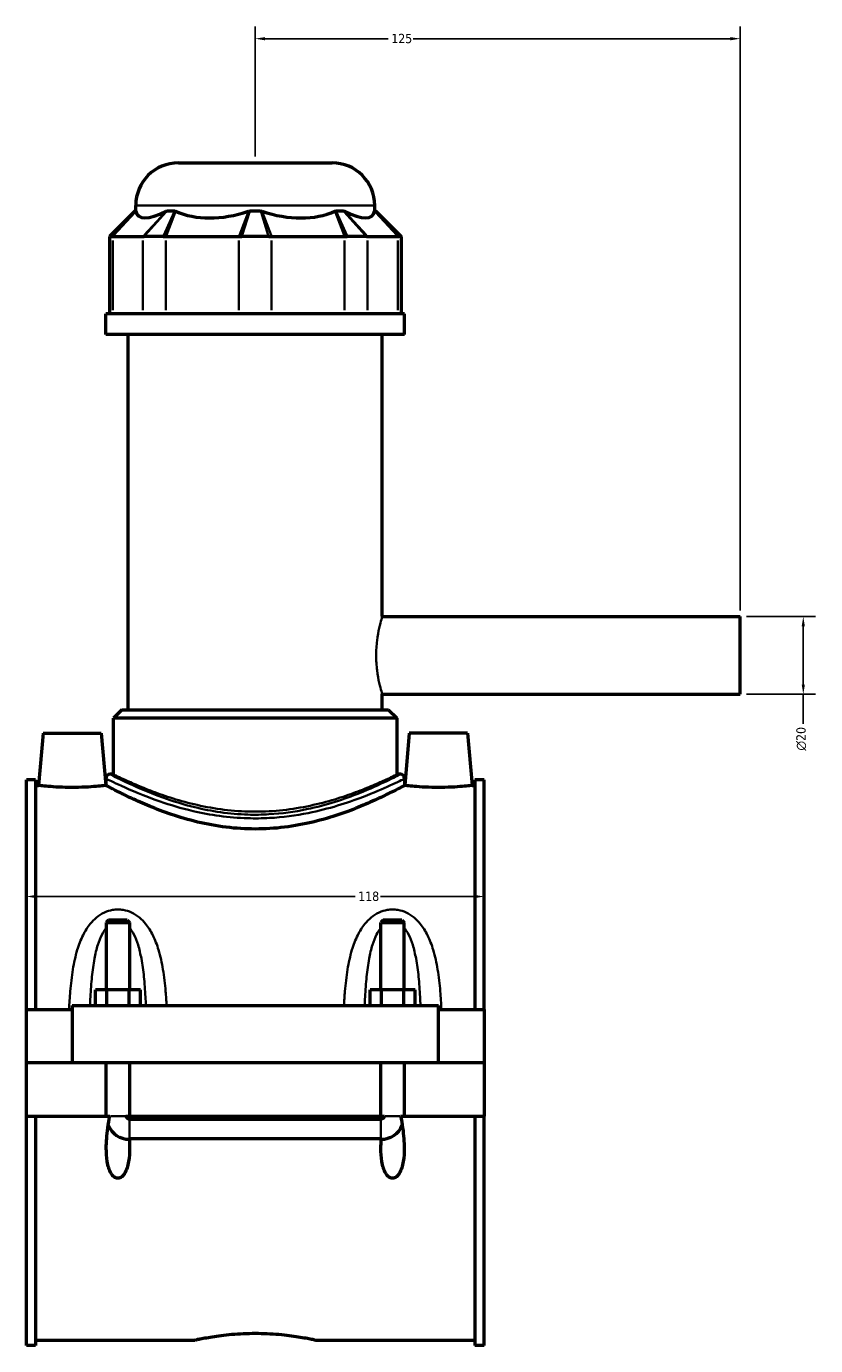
# Model space of a CAD drawing. Header units: millimetres. Extents: x -252 to 972, y -114 to 1156.
# Tile 1 of 8: x -252 to -49, y 275 to 615. Entities that reach past the tile are written whole.
import ezdxf

# ---------------------------------------------------------------- set-up
doc = ezdxf.new("R2010")
doc.units = ezdxf.units.MM
for name, color, linetype, lineweight in [('Dimension (ANSI)', 7, 'Continuous', 25), ('Visible (ANSI)', 7, 'Continuous', 50), ('Visible Narrow (ANSI)', 7, 'Continuous', 35)]:
    doc.layers.add(name, color=color, linetype=linetype, lineweight=lineweight)
doc.styles.add('Note Text (ANSI)', font='tahoma.ttf')
doc.dimstyles.new('Default - mm (ANSI)', dxfattribs={"dimtxt": 2.4, "dimasz": 2.5, "dimexe": 3.175, "dimexo": 1.6002, "dimgap": 0.8, "dimtad": 0, "dimtoh": 1, "dimdec": 0, "dimrnd": 1e-08, "dimzin": 4, "dimdsep": 46, "dimtxsty": 'Note Text (ANSI)', "dimcen": 0.09, "dimdle": 10, "dimclrd": 256, "dimclre": 256, "dimclrt": 5, "dimadec": 1, "dimazin": 1, "dimtfac": 1.27, "dimtofl": 0, "dimtmove": 0, "dimatfit": 3, "dimfxl": 1, "dimtolj": 1, "dimtzin": 4, "dimlwd": -1, "dimlwe": -1, "dimarcsym": 0})

# ---------------------------------------------------------------- blocks, each defined once
blk = doc.blocks.new('*D7')
at = {"layer": 'Defpoints', "color": 0, "transparency": 16777216}
for p in [(-251.95, 391.11), (-133.95, 391.11), (-133.95, 390.62)]:
    blk.add_point(p, dxfattribs=at)
at = {"layer": 'Dimension (ANSI)', "transparency": 16777216}
for p, q in [((-249.45, 390.62), (-167.21, 390.62)), ((-136.45, 390.62), (-160.69, 390.62))]:
    blk.add_line(p, q, dxfattribs=at)
for points in [[(-249.45, 391.04), (-249.45, 390.2), (-251.95, 390.62)], [(-136.45, 391.04), (-136.45, 390.2), (-133.95, 390.62)]]:
    blk.add_solid(points, dxfattribs=at)
at = {"layer": 'Dimension (ANSI)', "color": 5, "transparency": 16777216, "insert": (-166.41, 391.88), "char_height": 2.4, "attachment_point": 1, "style": 'Note Text (ANSI)'}
blk.add_mtext('\\A1;118', dxfattribs=at)
blk = doc.blocks.new('*D8')
at = {"layer": 'Defpoints', "color": 0, "transparency": 16777216}
for p in [(-192.95, 611.77), (-192.95, 579.77), (-67.95, 462.77)]:
    blk.add_point(p, dxfattribs=at)
at = {"layer": 'Dimension (ANSI)', "transparency": 16777216}
for p, q in [((-192.95, 581.37), (-192.95, 614.94)), ((-67.95, 464.37), (-67.95, 614.94)), ((-190.45, 611.77), (-158.68, 611.77)), ((-70.45, 611.77), (-152.21, 611.77))]:
    blk.add_line(p, q, dxfattribs=at)
for points in [[(-190.45, 612.18), (-190.45, 611.35), (-192.95, 611.77)], [(-70.45, 612.18), (-70.45, 611.35), (-67.95, 611.77)]]:
    blk.add_solid(points, dxfattribs=at)
at = {"layer": 'Dimension (ANSI)', "color": 5, "transparency": 16777216, "insert": (-157.88, 613.02), "char_height": 2.4, "attachment_point": 1, "style": 'Note Text (ANSI)'}
blk.add_mtext('\\A1;125', dxfattribs=at)
blk = doc.blocks.new('*D9')
at = {"layer": 'Defpoints', "color": 0, "transparency": 16777216}
for p in [(-67.95, 462.77), (-67.95, 442.77), (-51.68, 442.77)]:
    blk.add_point(p, dxfattribs=at)
at = {"layer": 'Dimension (ANSI)', "transparency": 16777216}
for p, q in [((-66.35, 462.77), (-48.5, 462.77)), ((-51.68, 460.27), (-51.68, 445.27)), ((-66.35, 442.77), (-48.5, 442.77)), ((-51.68, 442.77), (-51.68, 435.1))]:
    blk.add_line(p, q, dxfattribs=at)
for points in [[(-52.09, 460.27), (-51.26, 460.27), (-51.68, 462.77)], [(-52.09, 445.27), (-51.26, 445.27), (-51.68, 442.77)]]:
    blk.add_solid(points, dxfattribs=at)
at = {"layer": 'Dimension (ANSI)', "color": 5, "transparency": 16777216, "insert": (-53.48, 428.24), "char_height": 2.4, "attachment_point": 1, "rotation": 90, "style": 'Note Text (ANSI)'}
blk.add_mtext('\\A1;{\\fAIGDT|b0|i0;\\H2.4000;\\ln}\\fTahoma|b0|i0;\\H2.4000;20', dxfattribs=at)

msp = doc.modelspace()

# ---------------------------------------------------------------- linework, layer by layer
at = {"layer": 'Visible (ANSI)'}
for p, q in [((-212.75, 579.77), (-173.15, 579.77)), ((-223.75, 567.38), (-223.75, 568.77)), ((-162.15, 567.38), (-162.15, 568.77)), ((-223.94, 567.38), (-230.54, 560.78)), ((-223.94, 567.38), (-223.72, 567.38)), ((-215.69, 567.38), (-213.72, 567.38)), ((-194.34, 567.38), (-191.56, 567.38)), ((-172.17, 567.38), (-170.21, 567.38)), ((-162.18, 567.38), (-161.95, 567.38)), ((-161.95, 567.38), (-155.35, 560.78)), ((-229.98, 560.78), (-230.54, 560.78)), ((-230.54, 560.78), (-230.54, 540.83)), ((-229.98, 560.78), (-229.7, 560.78)), ((-229.7, 560.78), (-221.91, 560.78)), ((-221.91, 560.78), (-221.59, 560.78)), ((-216.68, 560.78), (-221.59, 560.78)), ((-216.68, 560.78), (-215.96, 560.78)), ((-215.96, 560.78), (-197.16, 560.78)), ((-197.16, 560.78), (-196.42, 560.78)), ((-189.47, 560.78), (-196.42, 560.78)), ((-189.47, 560.78), (-188.74, 560.78)), ((-188.74, 560.78), (-169.93, 560.78)), ((-169.93, 560.78), (-169.22, 560.78)), ((-164.31, 560.78), (-169.22, 560.78)), ((-164.31, 560.78), (-163.98, 560.78)), ((-163.98, 560.78), (-156.19, 560.78)), ((-156.19, 560.78), (-155.92, 560.78)), ((-155.35, 560.78), (-155.92, 560.78)), ((-155.35, 560.78), (-155.35, 540.83)), ((-154.45, 540.83), (-231.45, 540.83)), ((-231.45, 535.52), (-231.45, 540.83)), ((-154.45, 535.52), (-154.45, 540.83)), ((-154.45, 535.52), (-231.45, 535.52)), ((-225.67, 438.77), (-225.67, 535.52)), ((-160.22, 462.77), (-160.22, 535.52)), ((-160.22, 462.77), (-67.95, 462.77)), ((-67.95, 442.77), (-67.95, 462.77)), ((-160.22, 438.77), (-160.22, 442.77)), ((-160.22, 442.77), (-67.95, 442.77)), ((-227.32, 438.77), (-229.52, 436.57)), ((-227.32, 438.77), (-158.57, 438.77)), ((-158.57, 438.77), (-156.37, 436.57)), ((-156.37, 436.57), (-229.52, 436.57)), ((-229.52, 422.13), (-229.52, 436.57)), ((-156.37, 422.13), (-156.37, 436.57)), ((-247.65, 432.77), (-248.83, 419.27)), ((-247.65, 432.77), (-232.65, 432.77)), ((-232.65, 432.77), (-231.47, 419.27)), ((-153.25, 432.77), (-154.43, 419.27)), ((-138.25, 432.77), (-153.25, 432.77)), ((-138.25, 432.77), (-137.07, 419.27)), ((-229.52, 422.13), (-230.35, 422.13)), ((-155.55, 422.13), (-156.37, 422.13)), ((-251.95, 361.52), (-251.95, 420.7)), ((-249.59, 420.7), (-251.95, 420.7)), ((-249.59, 420.7), (-249.59, 361.52)), ((-249.59, 419.27), (-248.83, 419.27)), ((-231.47, 419.27), (-231.45, 419.27)), ((-231.45, 421.03), (-231.45, 419.27)), ((-154.45, 421.03), (-154.45, 419.27)), ((-154.45, 419.27), (-154.43, 419.27)), ((-137.07, 419.27), (-136.31, 419.27)), ((-136.31, 420.7), (-136.31, 361.52)), ((-133.95, 420.7), (-136.31, 420.7)), ((-133.95, 361.52), (-133.95, 420.7)), ((-230.75, 384.48), (-231.35, 383.88)), ((-225.95, 384.48), (-230.75, 384.48)), ((-225.95, 384.48), (-225.35, 383.88)), ((-159.95, 384.48), (-160.55, 383.88)), ((-155.15, 384.48), (-159.95, 384.48)), ((-155.15, 384.48), (-154.55, 383.88)), ((-231.35, 383.88), (-225.35, 383.88)), ((-231.35, 383.88), (-231.35, 366.52)), ((-225.35, 383.88), (-225.35, 366.52)), ((-160.55, 383.88), (-154.55, 383.88)), ((-160.55, 366.52), (-160.55, 383.88)), ((-154.55, 366.52), (-154.55, 383.88)), ((-234.12, 362.52), (-234.12, 366.52)), ((-231.23, 366.52), (-234.12, 366.52)), ((-231.23, 362.52), (-231.23, 366.52)), ((-225.46, 366.52), (-231.23, 366.52)), ((-225.46, 362.52), (-225.46, 366.52)), ((-222.57, 366.52), (-225.46, 366.52)), ((-222.57, 362.52), (-222.57, 366.52)), ((-163.32, 362.52), (-163.32, 366.52)), ((-160.43, 366.52), (-163.32, 366.52)), ((-160.43, 362.52), (-160.43, 366.52)), ((-154.66, 366.52), (-160.43, 366.52)), ((-154.66, 362.52), (-154.66, 366.52)), ((-151.77, 366.52), (-154.66, 366.52)), ((-151.77, 362.52), (-151.77, 366.52)), ((-251.95, 361.52), (-240.15, 361.52)), ((-251.95, 347.82), (-251.95, 361.52)), ((-240.15, 362.52), (-145.75, 362.52)), ((-240.15, 362.52), (-240.15, 347.82)), ((-145.75, 347.82), (-145.75, 362.52)), ((-145.75, 361.52), (-133.95, 361.52)), ((-133.95, 361.52), (-133.95, 347.82)), ((-251.95, 347.82), (-240.15, 347.82)), ((-251.95, 334.02), (-251.95, 347.72)), ((-231.35, 347.72), (-251.95, 347.72)), ((-240.15, 347.82), (-145.75, 347.82)), ((-231.35, 347.82), (-231.35, 347.72)), ((-231.35, 334.02), (-231.35, 347.72)), ((-225.35, 347.82), (-225.35, 347.72)), ((-225.35, 347.72), (-225.35, 334.02)), ((-160.55, 347.72), (-225.35, 347.72)), ((-160.55, 347.72), (-160.55, 347.82)), ((-160.55, 334.02), (-160.55, 347.72)), ((-154.55, 347.72), (-154.55, 347.82)), ((-154.55, 347.72), (-154.55, 334.02)), ((-133.95, 347.72), (-154.55, 347.72)), ((-145.75, 347.82), (-133.95, 347.82)), ((-133.95, 347.72), (-133.95, 334.02)), ((-251.95, 274.84), (-251.95, 334.02)), ((-251.95, 334.02), (-231.35, 334.02)), ((-249.59, 334.02), (-249.59, 274.84)), ((-231.35, 334.02), (-230.42, 334.02)), ((-226.27, 334.02), (-225.35, 334.02)), ((-225.35, 334.02), (-160.55, 334.02)), ((-160.55, 334.02), (-159.62, 334.02)), ((-155.47, 334.02), (-154.55, 334.02)), ((-154.55, 334.02), (-133.95, 334.02)), ((-136.31, 334.02), (-136.31, 274.84)), ((-133.95, 274.84), (-133.95, 334.02)), ((-225.35, 333.24), (-160.55, 333.24)), ((-160.55, 328.11), (-225.35, 328.11)), ((-249.59, 276.27), (-208.63, 276.27)), ((-177.27, 276.27), (-136.31, 276.27)), ((-249.59, 274.84), (-251.95, 274.84)), ((-133.95, 274.84), (-136.31, 274.84))]:
    msp.add_line(p, q, dxfattribs=at)
for centre, radius, start, end in [((-212.75, 568.77), 11, 90, 180), ((-173.15, 568.77), 11, 0, 90), ((-230.35, 421.03), 1.1, 90, 180), ((-155.55, 421.03), 1.1, 0, 90), ((-225.35, 334.02), 6, 203.4904, 269.1665), ((-160.55, 334.02), 6, 270.8335, 336.5096)]:
    msp.add_arc(centre, radius, start, end, dxfattribs=at)
for major_axis, ratio, start_param, end_param in [((30.21, 30.21), 0.198912, 3.001193, 3.674692), ((-25.61, -25.61), 0.668179, 0.252299, 0.925798), ((25.61, -25.61), 0.668179, 5.357387, 6.030886), ((30.21, -30.21), 0.198912, 5.750086, 6.423585)]:
    msp.add_ellipse((-192.95, 596.35), major_axis=major_axis, ratio=ratio, start_param=start_param, end_param=end_param, dxfattribs=at)
for points in [[(-223.72, 567.38), (-223.71, 567.35), (-223.71, 567.31), (-223.7, 567.28)], [(-215.91, 567.28), (-215.84, 567.31), (-215.76, 567.35), (-215.69, 567.38)], [(-213.72, 567.38), (-213.64, 567.35), (-213.56, 567.31), (-213.47, 567.28)], [(-194.67, 567.28), (-194.56, 567.31), (-194.45, 567.35), (-194.34, 567.38)], [(-191.56, 567.38), (-191.45, 567.35), (-191.34, 567.31), (-191.22, 567.28)], [(-172.42, 567.28), (-172.34, 567.31), (-172.26, 567.35), (-172.17, 567.38)], [(-170.21, 567.38), (-170.13, 567.35), (-170.06, 567.31), (-169.98, 567.28)], [(-162.2, 567.28), (-162.19, 567.31), (-162.18, 567.35), (-162.18, 567.38)], [(-225.35, 328.11), (-225.38, 328.11), (-225.41, 328.11), (-225.44, 328.11)], [(-160.45, 328.11), (-160.48, 328.11), (-160.52, 328.11), (-160.55, 328.11)]]:
    msp.add_open_spline(points, degree=3, dxfattribs=at)
for points, knots in [([(-231.47, 419.27), (-231.47, 419.27), (-231.68, 419.24), (-232.57, 419.14), (-233.23, 419.07), (-234.77, 418.93), (-235.74, 418.86), (-237.89, 418.76), (-239.05, 418.73), (-241.24, 418.73), (-242.41, 418.76), (-244.55, 418.86), (-245.53, 418.93), (-247.06, 419.07), (-247.73, 419.14), (-248.61, 419.24), (-248.83, 419.27), (-248.83, 419.27)], [1.312958, 1.312958, 1.312958, 1.312958, 1.640993, 1.640993, 1.969028, 1.969028, 2.297472, 2.297472, 2.625916, 2.625916, 2.95436, 2.95436, 3.282804, 3.282804, 3.610839, 3.610839, 3.938874, 3.938874, 3.938874, 3.938874]), ([(-154.45, 419.27), (-154.45, 419.27), (-154.69, 419.14), (-155.69, 418.61), (-156.45, 418.21), (-158.43, 417.2), (-159.65, 416.59), (-162.46, 415.28), (-164.05, 414.57), (-167.41, 413.19), (-169.31, 412.46), (-173.46, 411.06), (-175.71, 410.39), (-180.43, 409.26), (-182.91, 408.8), (-187.92, 408.17), (-190.47, 408.02), (-195.43, 408.02), (-197.97, 408.17), (-202.99, 408.8), (-205.46, 409.26), (-210.18, 410.39), (-212.43, 411.06), (-216.58, 412.46), (-218.49, 413.19), (-221.85, 414.57), (-223.43, 415.28), (-226.24, 416.59), (-227.47, 417.2), (-229.45, 418.21), (-230.21, 418.61), (-231.21, 419.14), (-231.45, 419.27), (-231.45, 419.27)], [5.94206, 5.94206, 5.94206, 5.94206, 6.683388, 6.683388, 7.424716, 7.424716, 8.166045, 8.166045, 8.907373, 8.907373, 9.65156, 9.65156, 10.395746, 10.395746, 11.139933, 11.139933, 11.884119, 11.884119, 12.628306, 12.628306, 13.372493, 13.372493, 14.116679, 14.116679, 14.860866, 14.860866, 15.602194, 15.602194, 16.343523, 16.343523, 17.084851, 17.084851, 17.826179, 17.826179, 17.826179, 17.826179]), ([(-137.07, 419.27), (-137.07, 419.27), (-137.28, 419.24), (-138.17, 419.14), (-138.83, 419.07), (-140.37, 418.93), (-141.34, 418.86), (-143.49, 418.76), (-144.65, 418.73), (-145.75, 418.73), (-146.84, 418.73), (-148.01, 418.76), (-150.15, 418.86), (-151.13, 418.93), (-152.66, 419.07), (-153.33, 419.14), (-154.21, 419.24), (-154.43, 419.27), (-154.43, 419.27)], [3.938874, 3.938874, 3.938874, 3.938874, 4.266909, 4.266909, 4.594944, 4.594944, 4.923388, 4.923388, 5.251832, 5.251832, 5.251832, 5.580276, 5.580276, 5.90872, 5.90872, 6.236755, 6.236755, 6.56479, 6.56479, 6.56479, 6.56479]), ([(-225.44, 328.11), (-225.38, 327.27), (-225.35, 326.45), (-225.35, 324.59), (-225.41, 323.41), (-225.69, 321.72), (-225.81, 321.16), (-226.15, 320.11), (-226.36, 319.61), (-226.83, 318.87), (-227.07, 318.57), (-227.5, 318.24), (-227.66, 318.15), (-227.99, 318.02), (-228.16, 317.98), (-228.53, 317.98), (-228.71, 318.02), (-229.04, 318.15), (-229.19, 318.24), (-229.62, 318.57), (-229.86, 318.87), (-230.33, 319.61), (-230.54, 320.11), (-230.88, 321.16), (-231, 321.72), (-231.29, 323.41), (-231.35, 324.59), (-231.35, 327.33), (-231.2, 329.16), (-230.8, 332.01), (-230.63, 333.03), (-230.42, 334.02)], [1.134009, 1.134009, 1.134009, 1.134009, 1.38035, 1.38035, 1.721593, 1.721593, 1.892214, 1.892214, 2.062836, 2.062836, 2.173445, 2.173445, 2.228749, 2.228749, 2.284054, 2.284054, 2.339358, 2.339358, 2.394663, 2.394663, 2.505272, 2.505272, 2.675893, 2.675893, 2.846515, 2.846515, 3.187758, 3.187758, 3.71073, 3.71073, 3.999645, 3.999645, 3.999645, 3.999645]), ([(-226.27, 334.02), (-226.25, 333.89), (-226.2, 333.77), (-226.06, 333.57), (-225.97, 333.48), (-225.79, 333.35), (-225.71, 333.31), (-225.53, 333.26), (-225.44, 333.24), (-225.35, 333.24)], [0.0000765, 0.0000765, 0.0000765, 0.0000765, 0.0388496, 0.0388496, 0.0763108, 0.0763108, 0.1045555, 0.1045555, 0.1321027, 0.1321027, 0.1321027, 0.1321027]), ([(-155.47, 334.02), (-155.27, 333.03), (-155.09, 332.01), (-154.7, 329.16), (-154.55, 327.33), (-154.55, 324.59), (-154.61, 323.41), (-154.89, 321.72), (-155.01, 321.16), (-155.35, 320.11), (-155.56, 319.61), (-156.03, 318.87), (-156.27, 318.57), (-156.7, 318.24), (-156.86, 318.15), (-157.19, 318.02), (-157.36, 317.98), (-157.73, 317.98), (-157.91, 318.02), (-158.24, 318.15), (-158.39, 318.24), (-158.82, 318.57), (-159.06, 318.87), (-159.53, 319.61), (-159.74, 320.11), (-160.08, 321.16), (-160.2, 321.72), (-160.49, 323.41), (-160.55, 324.59), (-160.55, 326.45), (-160.51, 327.27), (-160.45, 328.11)], [0.568463, 0.568463, 0.568463, 0.568463, 0.857378, 0.857378, 1.38035, 1.38035, 1.721593, 1.721593, 1.892214, 1.892214, 2.062836, 2.062836, 2.173445, 2.173445, 2.228749, 2.228749, 2.284054, 2.284054, 2.339358, 2.339358, 2.394663, 2.394663, 2.505272, 2.505272, 2.675893, 2.675893, 2.846515, 2.846515, 3.187758, 3.187758, 3.434099, 3.434099, 3.434099, 3.434099]), ([(-160.55, 333.24), (-160.43, 333.24), (-160.31, 333.27), (-160.09, 333.36), (-159.99, 333.42), (-159.83, 333.58), (-159.77, 333.65), (-159.68, 333.82), (-159.64, 333.92), (-159.62, 334.02)], [0, 0, 0, 0, 0.0353577, 0.0353577, 0.0721371, 0.0721371, 0.101011, 0.101011, 0.1318024, 0.1318024, 0.1318024, 0.1318024]), ([(-208.63, 276.27), (-208.63, 276.27), (-208.53, 276.29), (-208.13, 276.37), (-207.83, 276.44), (-207.03, 276.6), (-206.53, 276.7), (-205.38, 276.91), (-204.73, 277.02), (-203.34, 277.24), (-202.56, 277.35), (-200.85, 277.57), (-199.92, 277.67), (-197.99, 277.83), (-196.98, 277.9), (-194.96, 277.99), (-193.94, 278.01), (-191.96, 278.01), (-190.94, 277.99), (-188.91, 277.9), (-187.9, 277.83), (-185.97, 277.67), (-185.05, 277.57), (-183.34, 277.35), (-182.55, 277.24), (-181.17, 277.02), (-180.51, 276.91), (-179.36, 276.7), (-178.86, 276.6), (-178.06, 276.44), (-177.76, 276.37), (-177.36, 276.29), (-177.27, 276.27), (-177.27, 276.27)], [2.370892, 2.370892, 2.370892, 2.370892, 2.667242, 2.667242, 2.963591, 2.963591, 3.259941, 3.259941, 3.55629, 3.55629, 3.852664, 3.852664, 4.149037, 4.149037, 4.445411, 4.445411, 4.741784, 4.741784, 5.038158, 5.038158, 5.334532, 5.334532, 5.630905, 5.630905, 5.927279, 5.927279, 6.223628, 6.223628, 6.519978, 6.519978, 6.816327, 6.816327, 7.112677, 7.112677, 7.112677, 7.112677])]:
    msp.add_open_spline(points, degree=3, knots=knots, dxfattribs=at)
at = {"layer": 'Visible Narrow (ANSI)'}
for p, q in [((-162.53, 568.77), (-223.37, 568.77)), ((-229.67, 561.11), (-224.03, 567.05)), ((-229.4, 561.1), (-224, 566.95)), ((-216.21, 566.95), (-221.61, 561.1)), ((-215.98, 567.05), (-221.29, 561.11)), ((-216.53, 561.11), (-213.87, 567.05)), ((-215.84, 561.1), (-213.6, 566.95)), ((-194.79, 566.95), (-197.03, 561.1)), ((-194.44, 567.05), (-196.32, 561.11)), ((-189.58, 561.11), (-191.45, 567.05)), ((-188.86, 561.1), (-191.1, 566.95)), ((-172.3, 566.95), (-170.06, 561.1)), ((-172.02, 567.05), (-169.37, 561.11)), ((-164.6, 561.11), (-169.91, 567.05)), ((-164.28, 561.1), (-169.68, 566.95)), ((-161.9, 566.95), (-156.49, 561.1)), ((-161.87, 567.05), (-156.23, 561.11)), ((-229.7, 541.82), (-229.7, 559.78)), ((-221.91, 559.78), (-221.91, 541.82)), ((-215.96, 541.82), (-215.96, 559.78)), ((-197.16, 559.78), (-197.16, 541.82)), ((-188.74, 541.82), (-188.74, 559.78)), ((-169.93, 559.78), (-169.93, 541.82)), ((-163.98, 541.82), (-163.98, 559.78)), ((-156.19, 559.78), (-156.19, 541.82)), ((-230.25, 334.02), (-226.44, 334.02)), ((-155.64, 334.02), (-159.45, 334.02)), ((-225.35, 328.21), (-225.35, 333.02)), ((-160.55, 328.21), (-160.55, 333.02))]:
    msp.add_line(p, q, dxfattribs=at)
for points, knots in [([(-160.22, 442.77), (-160.22, 442.77), (-160.3, 443.02), (-160.59, 444.04), (-160.8, 444.81), (-161.19, 446.58), (-161.4, 447.7), (-161.7, 450.16), (-161.79, 451.5), (-161.79, 454.03), (-161.7, 455.37), (-161.4, 457.84), (-161.19, 458.95), (-160.8, 460.72), (-160.59, 461.49), (-160.3, 462.51), (-160.22, 462.77), (-160.22, 462.77)], [1.517282, 1.517282, 1.517282, 1.517282, 1.896541, 1.896541, 2.275801, 2.275801, 2.655182, 2.655182, 3.034564, 3.034564, 3.413945, 3.413945, 3.793327, 3.793327, 4.172586, 4.172586, 4.551846, 4.551846, 4.551846, 4.551846]), ([(-155.55, 422.13), (-155.55, 422.13), (-155.59, 422.11), (-156.05, 421.87), (-157.28, 421.22), (-160.97, 419.46), (-163.3, 418.39), (-169.86, 415.77), (-174.51, 414.19), (-182.79, 412.46), (-186.07, 412), (-191.21, 411.71), (-193.02, 411.68), (-199.6, 411.88), (-204.29, 412.6), (-211.52, 414.36), (-214.3, 415.24), (-220.82, 417.58), (-224.14, 419.08), (-228.52, 421.18), (-229.82, 421.85), (-230.3, 422.1), (-230.35, 422.13), (-230.35, 422.13)], [17.788846, 17.788846, 17.788846, 17.788846, 18.095438, 18.095438, 19.457534, 19.457534, 20.687136, 20.687136, 22.367591, 22.367591, 23.36813, 23.36813, 23.904323, 23.904323, 25.326086, 25.326086, 26.326744, 26.326744, 27.934981, 27.934981, 29.334568, 29.334568, 29.648081, 29.648081, 29.648081, 29.648081]), ([(-156.37, 422.13), (-156.37, 422.13), (-156.6, 422.01), (-157.55, 421.56), (-158.26, 421.21), (-160.14, 420.34), (-161.31, 419.82), (-163.98, 418.69), (-165.49, 418.08), (-168.69, 416.89), (-170.5, 416.27), (-174.45, 415.07), (-176.59, 414.51), (-181.08, 413.55), (-183.44, 413.16), (-188.19, 412.64), (-190.6, 412.51), (-195.29, 412.51), (-197.7, 412.64), (-202.46, 413.16), (-204.81, 413.55), (-209.3, 414.51), (-211.44, 415.07), (-215.39, 416.27), (-217.21, 416.89), (-220.41, 418.08), (-221.92, 418.69), (-224.59, 419.82), (-225.75, 420.34), (-227.63, 421.21), (-228.35, 421.56), (-229.29, 422.01), (-229.52, 422.13), (-229.52, 422.13)], [5.61946, 5.61946, 5.61946, 5.61946, 6.321003, 6.321003, 7.022546, 7.022546, 7.724088, 7.724088, 8.425631, 8.425631, 9.128953, 9.128953, 9.832275, 9.832275, 10.535597, 10.535597, 11.23892, 11.23892, 11.942242, 11.942242, 12.645564, 12.645564, 13.348886, 13.348886, 14.052208, 14.052208, 14.753751, 14.753751, 15.455293, 15.455293, 16.156836, 16.156836, 16.858379, 16.858379, 16.858379, 16.858379]), ([(-231.45, 421.03), (-231.45, 421.03), (-231.4, 421), (-230.9, 420.76), (-229.57, 420.09), (-225.06, 418.03), (-221.64, 416.55), (-214.93, 414.24), (-212.07, 413.38), (-204.62, 411.64), (-199.79, 410.93), (-193.02, 410.74), (-191.16, 410.76), (-185.87, 411.05), (-182.49, 411.5), (-173.97, 413.21), (-169.18, 414.77), (-162.42, 417.34), (-160.03, 418.4), (-156.23, 420.14), (-154.97, 420.77), (-154.49, 421.01), (-154.45, 421.03), (-154.45, 421.03)], [-29.648081, -29.648081, -29.648081, -29.648081, -29.334568, -29.334568, -27.934981, -27.934981, -26.326744, -26.326744, -25.326086, -25.326086, -23.904323, -23.904323, -23.36813, -23.36813, -22.367591, -22.367591, -20.687136, -20.687136, -19.457534, -19.457534, -18.095438, -18.095438, -17.788846, -17.788846, -17.788846, -17.788846]), ([(-215.81, 362.52), (-215.87, 363.74), (-215.95, 364.95), (-216.21, 368.06), (-216.43, 369.95), (-217.02, 373.53), (-217.38, 375.22), (-218.27, 378.16), (-218.76, 379.44), (-219.88, 381.69), (-220.49, 382.68), (-221.7, 384.16), (-222.22, 384.7), (-223.42, 385.7), (-224.11, 386.15), (-225.53, 386.81), (-226.23, 387.04), (-227.42, 387.25), (-227.88, 387.29), (-228.35, 387.29), (-228.81, 387.29), (-229.28, 387.25), (-230.46, 387.04), (-231.17, 386.81), (-232.58, 386.15), (-233.27, 385.7), (-234.48, 384.7), (-235, 384.16), (-236.2, 382.68), (-236.81, 381.69), (-237.94, 379.44), (-238.42, 378.16), (-239.31, 375.22), (-239.68, 373.53), (-240.27, 369.95), (-240.48, 368.06), (-240.77, 364.62), (-240.87, 363.07), (-240.94, 361.52)], [-6.622375, -6.622375, -6.622375, -6.622375, -6.276699, -6.276699, -5.726011, -5.726011, -5.21112, -5.21112, -4.793245, -4.793245, -4.432786, -4.432786, -4.199353, -4.199353, -3.946276, -3.946276, -3.723252, -3.723252, -3.583862, -3.583862, -3.583862, -3.444472, -3.444472, -3.221448, -3.221448, -2.968372, -2.968372, -2.734939, -2.734939, -2.374479, -2.374479, -1.956605, -1.956605, -1.441714, -1.441714, -0.891026, -0.891026, -0.450998, -0.450998, -0.450998, -0.450998]), ([(-144.96, 361.52), (-145.03, 363.07), (-145.12, 364.62), (-145.41, 368.06), (-145.63, 369.95), (-146.22, 373.53), (-146.58, 375.22), (-147.47, 378.16), (-147.96, 379.44), (-149.08, 381.69), (-149.69, 382.68), (-150.9, 384.16), (-151.42, 384.7), (-152.62, 385.7), (-153.31, 386.15), (-154.73, 386.81), (-155.43, 387.04), (-156.62, 387.25), (-157.08, 387.29), (-157.55, 387.29), (-158.01, 387.29), (-158.48, 387.25), (-159.66, 387.04), (-160.37, 386.81), (-161.78, 386.15), (-162.47, 385.7), (-163.68, 384.7), (-164.2, 384.16), (-165.4, 382.68), (-166.01, 381.69), (-167.14, 379.44), (-167.62, 378.16), (-168.51, 375.22), (-168.88, 373.53), (-169.47, 369.95), (-169.68, 368.06), (-169.94, 364.95), (-170.02, 363.74), (-170.09, 362.52)], [-6.716726, -6.716726, -6.716726, -6.716726, -6.276699, -6.276699, -5.726011, -5.726011, -5.211119, -5.211119, -4.793245, -4.793245, -4.432786, -4.432786, -4.199353, -4.199353, -3.946276, -3.946276, -3.723252, -3.723252, -3.583862, -3.583862, -3.583862, -3.444472, -3.444472, -3.221448, -3.221448, -2.968372, -2.968372, -2.734939, -2.734939, -2.374479, -2.374479, -1.956605, -1.956605, -1.441714, -1.441714, -0.891026, -0.891026, -0.545349, -0.545349, -0.545349, -0.545349]), ([(-235.54, 362.52), (-235.51, 363.26), (-235.48, 364), (-235.35, 366.5), (-235.22, 368.25), (-234.88, 371.54), (-234.67, 373.11), (-234.16, 375.83), (-233.88, 377.01), (-233.23, 379.08), (-232.88, 380), (-232.18, 381.36), (-231.88, 381.86), (-231.48, 382.39), (-231.42, 382.47), (-231.35, 382.56)], [0.661778, 0.661778, 0.661778, 0.661778, 0.891026, 0.891026, 1.441714, 1.441714, 1.956605, 1.956605, 2.374479, 2.374479, 2.734939, 2.734939, 2.968372, 2.968372, 3.014924, 3.014924, 3.014924, 3.014924]), ([(-225.35, 382.56), (-225.28, 382.47), (-225.21, 382.39), (-224.81, 381.86), (-224.51, 381.36), (-223.82, 380), (-223.46, 379.08), (-222.81, 377.01), (-222.54, 375.83), (-222.02, 373.11), (-221.81, 371.54), (-221.47, 368.25), (-221.35, 366.5), (-221.21, 364), (-221.18, 363.26), (-221.15, 362.52)], [4.1528, 4.1528, 4.1528, 4.1528, 4.199353, 4.199353, 4.432786, 4.432786, 4.793245, 4.793245, 5.21112, 5.21112, 5.726011, 5.726011, 6.276699, 6.276699, 6.505946, 6.505946, 6.505946, 6.505946]), ([(-164.74, 362.52), (-164.71, 363.26), (-164.68, 364), (-164.55, 366.5), (-164.42, 368.25), (-164.08, 371.54), (-163.87, 373.11), (-163.36, 375.83), (-163.08, 377.01), (-162.43, 379.08), (-162.08, 380), (-161.38, 381.36), (-161.08, 381.86), (-160.68, 382.39), (-160.62, 382.47), (-160.55, 382.56)], [0.661778, 0.661778, 0.661778, 0.661778, 0.891026, 0.891026, 1.441714, 1.441714, 1.956605, 1.956605, 2.374479, 2.374479, 2.734939, 2.734939, 2.968372, 2.968372, 3.014924, 3.014924, 3.014924, 3.014924]), ([(-154.55, 382.56), (-154.48, 382.47), (-154.41, 382.39), (-154.01, 381.86), (-153.71, 381.36), (-153.02, 380), (-152.66, 379.08), (-152.01, 377.01), (-151.74, 375.83), (-151.22, 373.11), (-151.01, 371.54), (-150.67, 368.25), (-150.55, 366.5), (-150.41, 364), (-150.38, 363.26), (-150.35, 362.52)], [4.1528, 4.1528, 4.1528, 4.1528, 4.199353, 4.199353, 4.432786, 4.432786, 4.793245, 4.793245, 5.211119, 5.211119, 5.726011, 5.726011, 6.276699, 6.276699, 6.505946, 6.505946, 6.505946, 6.505946])]:
    msp.add_open_spline(points, degree=3, knots=knots, dxfattribs=at)

# ---------------------------------------------------------------- dimensions: what is measured, and where the dimension line sits
at = {"layer": 'Dimension (ANSI)'}
for base, p1, p2, override, picture, middle in [((-192.95, 611.77), (-67.95, 462.77), (-192.95, 579.77), {"dimgap": 0.8, "dimtoh": 0, "dimdec": 0, "dimtol": 0, "dimlim": 0, "dimtp": 0, "dimtm": 0, "dimtdec": 2, "dimatfit": 1}, '*D8', (-155.45, 611.77)), ((-133.95, 390.62), (-251.95, 391.11), (-133.95, 391.11), {"dimgap": 0.8, "dimtoh": 0, "dimdec": 0, "dimse1": 1, "dimse2": 1, "dimtol": 0, "dimlim": 0, "dimtp": 0, "dimtm": 0, "dimtdec": 2, "dimatfit": 1}, '*D7', (-163.95, 390.62))]:
    dim = msp.add_linear_dim(base=base, p1=p1, p2=p2, angle=180, dimstyle='Default - mm (ANSI)', override=override, dxfattribs=at)
    dim.commit()
    dim.dimension.update_dxf_attribs({"geometry": picture, "text_midpoint": middle, "dimtype": 160})
dim = msp.add_linear_dim(base=(-51.68, 442.77), p1=(-67.95, 462.77), p2=(-67.95, 442.77), angle=90, text='{\\fAIGDT|b0|i0;\\H2.4000;\\ln}\\fTahoma|b0|i0;\\H2.4000;<>', dimstyle='Default - mm (ANSI)', override={"dimgap": 0.8, "dimtoh": 0, "dimdec": 0, "dimtol": 0, "dimlim": 0, "dimtp": 0, "dimtm": 0, "dimtdec": 2, "dimatfit": 2}, dxfattribs=at)
dim.commit()
dim.dimension.update_dxf_attribs({"geometry": '*D9', "text_midpoint": (-51.68, 431.27), "dimtype": 160})

doc.saveas('drawing.dxf')
